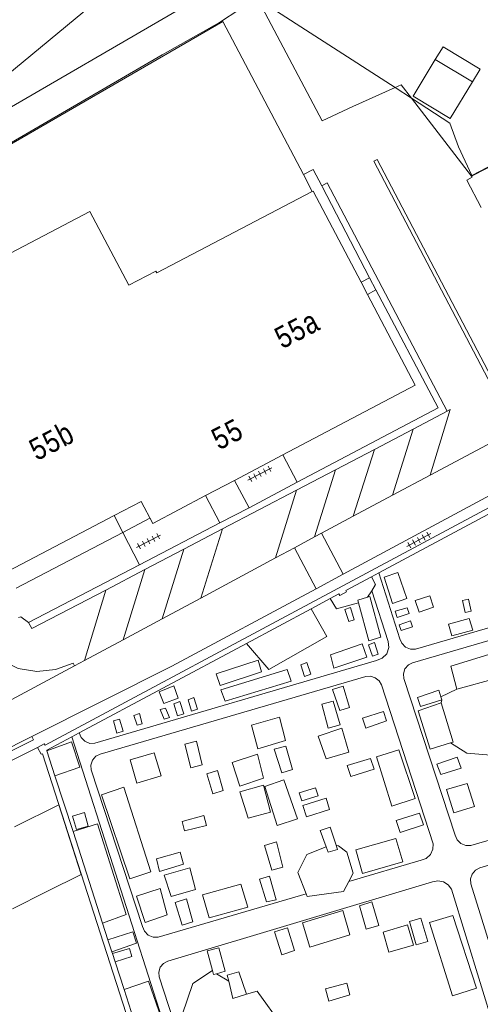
# Model space of a CAD drawing. Header units: metres. Extents: x 196790 to 198335, y 354523 to 356036.
# Tile 64 of 105: x 197775 to 197814, y 354877 to 354958. Entities that reach past the tile are written whole.
import ezdxf

# ---------------------------------------------------------------- set-up
doc = ezdxf.new("R2010")
doc.units = ezdxf.units.M
doc.linetypes.add('DGN Style 2', pattern=[186.027128, 111.616277, -74.410851])
doc.linetypes.add('DGN Style 3', pattern=[260.437979, 186.027128, -74.410851])
for name, color, linetype, lineweight in [('afdak', 252, 'DGN Style 2', 18), ('bij- of bedrijfsgebouw', 252, 'Continuous', 18), ('functiescheiding', 252, 'Continuous', 18), ('hoofdgebouw', 252, 'Continuous', 18), ('huisnummer BAG', 252, 'Continuous', 18), ('kant asfaltverharding', 252, 'Continuous', 18), ('kant klinkerverharding', 252, 'Continuous', 18), ('kant muur (extern)', 252, 'Continuous', 18), ('kant onverhard', 252, 'Continuous', 18), ('kant tegelverharding', 252, 'Continuous', 18), ('molgoot', 252, 'DGN Style 3', 18), ('overige afscheidingen', 252, 'Continuous', 18), ('raster', 252, 'Continuous', 18), ('tuinhuis', 252, 'DGN Style 2', 18), ('verh tegelsymbool', 2, 'Continuous', 0), ('vlakafsluiter grijs', 252, 'DGN Style 2', 18), ('vlakafsluiter groen', 252, 'DGN Style 2', 18)]:
    doc.layers.add(name, color=color, linetype=linetype, lineweight=lineweight)
doc.styles.add('Style-Courier New', font='cour.ttf')

# ---------------------------------------------------------------- blocks, each defined once
blk = doc.blocks.new('S642')
at = {"layer": 'verh tegelsymbool', "color": 252}
for p, q in [((-1.125, 0), (1.125, 0)), ((-0.9, -0.25), (-0.9, 0.25)), ((-0.45, -0.25), (-0.45, 0.25)), ((0, -0.25), (0, 0.25)), ((0.45, -0.25), (0.45, 0.25)), ((0.9, -0.25), (0.9, 0.25))]:
    blk.add_line(p, q, dxfattribs=at)

msp = doc.modelspace()

# ---------------------------------------------------------------- linework, layer by layer
at = {"layer": 'afdak'}
for p, q in [((197783.894, 354915.859), (197786.146, 354917.042)), ((197775.052, 354911.216), (197783.894, 354915.859))]:
    msp.add_line(p, q, dxfattribs=at)
at = {"layer": 'afdak', "flags": 128}
msp.add_lwpolyline([(197812.911, 354953.258), (197813.559, 354954.324), (197810.477, 354956.185), (197809.831, 354955.115)], dxfattribs=at)
at = {"layer": 'bij- of bedrijfsgebouw'}
msp.add_line((197777.597, 354886.035), (197774.754, 354884.612), dxfattribs=at)
at = {"layer": 'bij- of bedrijfsgebouw', "flags": 128}
msp.add_lwpolyline([(197774.911, 354891.4), (197778.591, 354893.242), (197780.444, 354887.46), (197777.597, 354886.035)], dxfattribs=at)
at = {"layer": 'functiescheiding'}
for p, q in [((197806.285, 354918.935), (197808.006, 354924.44)), ((197804.782, 354922.751), (197803.029, 354917.199)), ((197799.811, 354915.477), (197801.548, 354921.057)), ((197798.322, 354919.368), (197796.573, 354913.732)), ((197790.383, 354910.408), (197792.174, 354916.148)), ((197788.958, 354914.464), (197787.156, 354908.675)), ((197783.94, 354906.949), (197785.732, 354912.774)), ((197780.72, 354905.22), (197782.478, 354911.07))]:
    msp.add_line(p, q, dxfattribs=at)
at = {"layer": 'functiescheiding', "flags": 128}
msp.add_lwpolyline([(197810.811, 354925.909), (197811.079, 354926.049), (197809.406, 354920.6)], dxfattribs=at)
at = {"layer": 'hoofdgebouw'}
for p, q in [((197803.675, 354936.626), (197804.203, 354935.623)), ((197797.169, 354922.289), (197793.171, 354920.179)), ((197790.771, 354918.912), (197793.171, 354920.179)), ((197783.176, 354917.255), (197774.393, 354912.643))]:
    msp.add_line(p, q, dxfattribs=at)
at = {"layer": 'hoofdgebouw', "flags": 128}
for points in [[(197799.627, 354944.156), (197792.575, 354940.474), (197786.719, 354937.396)], [(197803.675, 354936.626), (197799.693, 354944.191), (197799.627, 354944.156)], [(197774.579, 354939.048), (197781.174, 354942.504), (197784.407, 354936.392), (197786.638, 354937.551), (197786.719, 354937.396)], [(197804.203, 354935.623), (197808.167, 354928.093), (197797.169, 354922.289)], [(197783.176, 354917.255), (197785.413, 354918.43), (197786.381, 354916.596), (197790.771, 354918.912)]]:
    msp.add_lwpolyline(points, dxfattribs=at)
at = {"layer": 'kant asfaltverharding'}
for p, q in [((197809.406, 354920.6), (197821.832, 354927.229)), ((197806.285, 354918.935), (197809.406, 354920.6)), ((197803.029, 354917.199), (197806.285, 354918.935)), ((197800.377, 354915.784), (197803.029, 354917.199)), ((197800.377, 354915.784), (197802.18, 354912.391)), ((197798.151, 354914.579), (197796.573, 354913.732)), ((197799.96, 354911.16), (197798.151, 354914.579)), ((197796.573, 354913.732), (197790.383, 354910.408)), ((197790.383, 354910.408), (197787.156, 354908.675)), ((197787.156, 354908.675), (197783.94, 354906.949)), ((197783.94, 354906.949), (197780.72, 354905.22)), ((197780.72, 354905.22), (197779.893, 354904.776)), ((197779.893, 354904.776), (197772.28, 354900.688))]:
    msp.add_line(p, q, dxfattribs=at)
at = {"layer": 'kant asfaltverharding', "flags": 128}
for points in [[(197802.18, 354912.391), (197886.679, 354957.801), (197887.129, 354957.316)], [(197776.341, 354898.911), (197787.979, 354904.74), (197799.96, 354911.16)], [(197731.747, 354876.782), (197739.6, 354880.172), (197776.478, 354898.638), (197776.341, 354898.911)]]:
    msp.add_lwpolyline(points, dxfattribs=at)
at = {"layer": 'kant klinkerverharding'}
for p, q in [((197812.85, 354945.423), (197807.856, 354951.922)), ((197812.85, 354945.423), (197816.294, 354947.208)), ((197800.418, 354944.629), (197800.44, 354944.587)), ((197793.171, 354920.179), (197794.374, 354917.894)), ((197794.374, 354917.894), (197798.368, 354920.016)), ((197791.949, 354916.648), (197790.771, 354918.912)), ((197785.277, 354913.172), (197791.949, 354916.648)), ((197799.811, 354915.477), (197798.151, 354914.579)), ((197800.377, 354915.784), (197799.811, 354915.477)), ((197776.079, 354908.382), (197785.277, 354913.172)), ((197802.18, 354912.391), (197799.96, 354911.16)), ((197775.237, 354908.796), (197775.444, 354908.838)), ((197775.444, 354908.838), (197776.079, 354908.382))]:
    msp.add_line(p, q, dxfattribs=at)
at = {"layer": 'kant klinkerverharding', "flags": 128}
for points in [[(197806.503, 354952.804), (197802.982, 354951.213), (197800.436, 354950.025), (197794.979, 354960.401)], [(197807.856, 354951.922), (197807.004, 354953.03), (197806.503, 354952.804)], [(197798.885, 354945.566), (197799.709, 354945.994), (197800.418, 354944.629)], [(197812.85, 354945.423), (197812.904, 354945.352), (197812.447, 354945.103), (197813.637, 354942.839)], [(197800.44, 354944.587), (197804.376, 354937.006), (197803.675, 354936.626)], [(197798.368, 354920.016), (197810.065, 354926.192), (197804.9, 354936.002), (197804.203, 354935.623)], [(197774.259, 354905.039), (197775.226, 354904.559), (197776.749, 354904.315), (197778.302, 354904.467), (197779.779, 354904.999), (197779.893, 354904.776)]]:
    msp.add_lwpolyline(points, dxfattribs=at)
at = {"layer": 'kant muur (extern)'}
for p, q in [((197805.161, 354912.502), (197821.856, 354921.462)), ((197805.161, 354912.502), (197804.529, 354912.163)), ((197801.105, 354910.358), (197799.533, 354909.517)), ((197799.533, 354909.517), (197794.152, 354906.639)), ((197794.152, 354906.639), (197780.282, 354899.219)), ((197780.282, 354899.219), (197779.67, 354898.892)), ((197777.604, 354897.707), (197778.268, 354895.651)), ((197778.268, 354895.651), (197779.766, 354891.013)), ((197779.766, 354891.013), (197782.22, 354883.412)), ((197782.22, 354883.412), (197782.666, 354882.032)), ((197782.666, 354882.032), (197782.985, 354881.042)), ((197782.985, 354881.042), (197783.033, 354880.894)), ((197783.033, 354880.894), (197783.257, 354880.201)), ((197783.257, 354880.201), (197784.002, 354877.895)), ((197784.002, 354877.895), (197785.008, 354874.777))]:
    msp.add_line(p, q, dxfattribs=at)
at = {"layer": 'kant muur (extern)', "flags": 128}
for points in [[(197776.814, 354898.003), (197777.358, 354898.308), (197777.441, 354898.185), (197826.875, 354924.656), (197826.825, 354924.765), (197827.383, 354925.07), (197827.45, 354924.978), (197862.426, 354943.805), (197862.358, 354943.917), (197862.933, 354944.219), (197862.991, 354944.109), (197874.818, 354950.417), (197874.759, 354950.507), (197875.288, 354950.79), (197875.443, 354950.509)], [(197801.105, 354910.358), (197801.836, 354910.749), (197801.915, 354910.63), (197802.469, 354910.92), (197802.42, 354911.031), (197804.529, 354912.163)], [(197779.67, 354898.892), (197777.582, 354897.775), (197777.604, 354897.707)], [(197796.703, 354837.004), (197777.232, 354897.477), (197777.115, 354897.438), (197776.814, 354898.003)]]:
    msp.add_lwpolyline(points, dxfattribs=at)
at = {"layer": 'kant onverhard'}
for p, q in [((197804.221, 354910.49), (197804.556, 354911.017)), ((197811.629, 354902.833), (197810.294, 354902.212)), ((197779.67, 354898.892), (197803.124, 354825.535)), ((197792.686, 354878.602), (197791.664, 354879.216))]:
    msp.add_line(p, q, dxfattribs=at)
at = {"layer": 'kant onverhard', "flags": 128}
for points in [[(197805.161, 354912.502), (197806.898, 354907.031), (197807.05, 354906.649), (197807.361, 354906.329), (197807.772, 354906.159), (197808.184, 354906.159), (197830.006, 354912.538), (197830.429, 354912.688), (197830.789, 354913.013), (197830.99, 354913.455), (197831.006, 354913.903), (197827.794, 354924.688)], [(197804.556, 354911.017), (197804.882, 354911.529), (197804.529, 354912.163)], [(197807.223, 354903.728), (197807.189, 354904.122), (197807.318, 354904.531), (197807.598, 354904.855), (197807.951, 354905.033), (197830.592, 354911.645), (197830.975, 354911.673), (197831.37, 354911.553), (197831.691, 354911.294), (197831.882, 354910.96), (197835.836, 354897.654), (197835.82, 354897.206), (197835.619, 354896.764), (197835.259, 354896.439), (197834.836, 354896.289), (197812.781, 354889.852), (197812.369, 354889.852), (197811.957, 354890.022), (197811.646, 354890.341), (197811.494, 354890.724), (197807.223, 354903.728)], [(197804.556, 354911.017), (197805.916, 354906.787), (197805.971, 354906.3), (197805.801, 354905.787), (197805.421, 354905.402), (197804.962, 354905.23), (197781.579, 354898.344), (197781.164, 354898.342), (197780.748, 354898.512), (197780.435, 354898.834), (197780.282, 354899.219)], [(197801.105, 354910.358), (197801.643, 354909.506), (197803.458, 354910.012)], [(197794.152, 354906.639), (197796.013, 354904.46), (197800.826, 354907.21), (197799.533, 354909.517)], [(197799.114, 354885.834), (197786.824, 354882.25), (197786.412, 354882.25), (197786.001, 354882.42), (197785.69, 354882.74), (197785.538, 354883.122), (197781.286, 354896.144), (197781.252, 354896.538), (197781.38, 354896.947), (197781.66, 354897.271), (197782.013, 354897.449), (197804.08, 354903.882), (197804.463, 354903.91), (197804.858, 354903.79), (197805.179, 354903.53), (197805.37, 354903.197), (197809.655, 354889.992), (197809.638, 354889.544), (197809.436, 354889.103), (197809.076, 354888.779), (197808.654, 354888.629), (197802.65, 354886.87)], [(197819.551, 354899.441), (197818.894, 354899.148), (197816.764, 354897.179), (197812.466, 354897.538), (197811.108, 354898.375)], [(197812.794, 354886.69), (197812.759, 354887.084), (197812.888, 354887.493), (197813.168, 354887.817), (197813.521, 354887.995), (197835.68, 354894.644), (197836.063, 354894.672), (197836.458, 354894.552), (197836.778, 354894.293), (197836.97, 354893.96), (197841.108, 354880.097), (197819.382, 354873.85), (197818.865, 354874.583), (197818.099, 354875.142), (197817.192, 354875.416), (197816.295, 354875.387), (197812.794, 354886.69)], [(197800.789, 354889.74), (197799.163, 354889.118), (197798.419, 354887.628), (197799.114, 354885.834)], [(197802.65, 354886.87), (197803.01, 354887.566), (197802.484, 354889.309), (197801.806, 354889.838), (197801.608, 354889.877)], [(197786.909, 354878.943), (197786.875, 354879.337), (197787.004, 354879.746), (197787.284, 354880.07), (197787.637, 354880.248), (197809.606, 354886.846), (197810.041, 354886.928), (197810.509, 354886.842), (197810.909, 354886.587), (197811.172, 354886.23), (197814.752, 354874.62), (197814.208, 354874.195), (197813.804, 354873.591), (197813.612, 354872.891), (197813.646, 354872.201), (197792.144, 354866.018), (197791.732, 354866.018), (197791.32, 354866.188), (197791.01, 354866.507), (197790.858, 354866.89), (197786.909, 354878.943)], [(197799.114, 354885.834), (197799.195, 354885.624), (197802.217, 354886.034), (197802.65, 354886.87)], [(197791.337, 354879.482), (197789.698, 354878.411), (197788.83, 354875.791), (197790.729, 354875.146)], [(197790.535, 354872.826), (197791.066, 354871.306), (197792.827, 354870.687), (197793.224, 354869.822), (197794.388, 354869.596), (197797.115, 354874.896), (197795.047, 354877.764), (197794.177, 354877.509)]]:
    msp.add_lwpolyline(points, dxfattribs=at)
at = {"layer": 'kant tegelverharding'}
for p, q in [((197798.368, 354920.016), (197797.169, 354922.289)), ((197783.894, 354915.859), (197783.176, 354917.255)), ((197785.277, 354913.172), (197783.894, 354915.859))]:
    msp.add_line(p, q, dxfattribs=at)
at = {"layer": 'kant tegelverharding', "flags": 128}
for points in [[(197787.153, 354955.496), (197791.935, 354958.204), (197793.607, 354959.29), (197794.979, 354960.401)], [(197771.679, 354951.685), (197772.919, 354950.201), (197788.841, 354959.436)], [(197787.153, 354955.496), (197759.952, 354939.679), (197759.573, 354939.786)]]:
    msp.add_lwpolyline(points, dxfattribs=at)
at = {"layer": 'molgoot'}
for p, q in [((197810.811, 354925.909), (197808.006, 354924.44)), ((197808.006, 354924.44), (197804.782, 354922.751)), ((197804.782, 354922.751), (197801.548, 354921.057)), ((197801.548, 354921.057), (197798.322, 354919.368)), ((197798.322, 354919.368), (197792.174, 354916.148)), ((197792.174, 354916.148), (197788.958, 354914.464)), ((197788.958, 354914.464), (197785.732, 354912.774)), ((197785.732, 354912.774), (197782.478, 354911.07)), ((197782.478, 354911.07), (197776.359, 354907.865)), ((197776.359, 354907.865), (197776.079, 354908.382))]:
    msp.add_line(p, q, dxfattribs=at)
at = {"layer": 'molgoot', "flags": 128}
for points in [[(197816.319, 354924.553), (197816.597, 354924.702), (197805.01, 354946.815), (197804.735, 354946.67), (197816.319, 354924.553)], [(197810.811, 354925.909), (197800.87, 354944.873), (197800.418, 354944.629)], [(197731.624, 354877.069), (197739.475, 354880.448), (197776.341, 354898.911)]]:
    msp.add_lwpolyline(points, dxfattribs=at)
at = {"layer": 'overige afscheidingen'}
msp.add_line((197810.294, 354902.212), (197810.378, 354901.955), dxfattribs=at)
at = {"layer": 'overige afscheidingen', "flags": 128}
for points in [[(197806.725, 354912.536), (197807.466, 354910.355), (197806.288, 354909.94), (197805.594, 354912.128), (197806.725, 354912.536)], [(197803.458, 354910.012), (197804.316, 354906.845), (197805.314, 354907.146), (197804.393, 354910.541), (197804.221, 354910.49)], [(197808.485, 354909.221), (197808.163, 354910.189), (197809.383, 354910.591), (197809.698, 354909.647), (197808.485, 354909.221)], [(197804.221, 354910.49), (197803.395, 354910.244), (197803.458, 354910.012)], [(197812.324, 354909.212), (197812.811, 354909.327), (197812.597, 354910.313), (197812.099, 354910.191), (197812.324, 354909.212)], [(197802.8, 354909.622), (197802.328, 354909.462), (197802.659, 354908.462), (197803.111, 354908.59), (197802.8, 354909.622)], [(197806.513, 354909.309), (197806.666, 354908.802), (197807.656, 354909.113), (197807.492, 354909.598), (197806.513, 354909.309)], [(197807.764, 354908.504), (197807.936, 354908.004), (197806.994, 354907.715), (197806.841, 354908.182), (197807.764, 354908.504)], [(197812.942, 354907.751), (197812.638, 354908.721), (197810.919, 354908.233), (197811.207, 354907.279), (197812.942, 354907.751)], [(197801.423, 354904.594), (197801.134, 354905.681), (197803.779, 354906.593), (197804.15, 354905.49), (197801.423, 354904.594)], [(197804.611, 354905.594), (197805.095, 354905.747), (197804.785, 354906.723), (197804.299, 354906.535), (197804.611, 354905.594)], [(197814.283, 354905.709), (197811.112, 354904.747), (197811.629, 354902.833)], [(197814.283, 354905.709), (197814.847, 354903.729), (197811.629, 354902.833)], [(197795.41, 354904.271), (197795.127, 354905.254), (197791.649, 354904.121), (197791.98, 354903.158), (197795.41, 354904.271)], [(197799.159, 354905.059), (197798.663, 354904.85), (197798.973, 354903.886), (197799.517, 354904.083), (197799.159, 354905.059)], [(197792.39, 354901.841), (197792.038, 354902.775), (197797.55, 354904.462), (197797.865, 354903.502), (197792.39, 354901.841)], [(197788.506, 354902.099), (197788.144, 354903.108), (197786.928, 354902.631), (197787.292, 354901.662), (197788.506, 354902.099)], [(197801.899, 354901.075), (197801.314, 354902.811), (197802.2, 354903.095), (197802.72, 354901.331), (197801.899, 354901.075)], [(197810.378, 354901.955), (197808.6, 354901.397), (197808.362, 354902.135), (197810.117, 354902.751), (197810.294, 354902.212)], [(197788.14, 354901.619), (197788.638, 354901.806), (197788.958, 354900.782), (197788.445, 354900.638), (197788.14, 354901.619)], [(197789.6, 354901.015), (197789.321, 354901.968), (197789.798, 354902.142), (197790.097, 354901.179), (197789.6, 354901.015)], [(197800.933, 354899.611), (197800.407, 354901.59), (197801.366, 354901.855), (197801.95, 354899.889), (197800.933, 354899.611)], [(197810.326, 354901.71), (197808.421, 354901.051), (197809.423, 354897.867), (197811.108, 354898.375)], [(197811.108, 354898.375), (197811.332, 354898.443), (197810.326, 354901.71)], [(197785.514, 354899.95), (197785.094, 354899.846), (197784.807, 354900.655), (197785.288, 354900.832), (197785.514, 354899.95)], [(197787.431, 354901.252), (197787.007, 354901.139), (197787.341, 354900.353), (197787.776, 354900.476), (197787.431, 354901.252)], [(197803.805, 354900.441), (197804.059, 354899.616), (197805.779, 354900.204), (197805.534, 354900.978), (197803.805, 354900.441)], [(197783.631, 354900.347), (197783.134, 354900.208), (197783.396, 354899.196), (197783.934, 354899.366), (197783.631, 354900.347)], [(197796.897, 354900.513), (197797.412, 354898.586), (197795.092, 354897.9), (197794.59, 354899.865), (197796.897, 354900.513)], [(197800.791, 354897.054), (197800.12, 354898.936), (197802.091, 354899.605), (197802.67, 354897.62), (197800.791, 354897.054)], [(197777.604, 354897.707), (197779.653, 354898.454), (197780.335, 354896.374), (197778.268, 354895.651)], [(197789.053, 354898.272), (197790.028, 354898.526), (197790.49, 354896.568), (197789.553, 354896.307), (197789.053, 354898.272)], [(197787.076, 354895.652), (197785.063, 354895.043), (197784.506, 354896.981), (197786.505, 354897.553), (197787.076, 354895.652)], [(197796.454, 354897.848), (197797.436, 354898.12), (197797.986, 354896.161), (197797.087, 354895.891), (197796.454, 354897.848)], [(197806.24, 354893.115), (197808.165, 354893.776), (197806.814, 354897.799), (197804.955, 354897.213), (197806.24, 354893.115)], [(197793.598, 354894.793), (197792.988, 354896.761), (197795.076, 354897.434), (197795.568, 354895.441), (197793.598, 354894.793)], [(197804.755, 354896.192), (197804.47, 354897.082), (197802.509, 354896.489), (197802.83, 354895.588), (197804.755, 354896.192)], [(197811.657, 354897.191), (197811.974, 354896.292), (197810.284, 354895.744), (197809.961, 354896.613), (197811.657, 354897.191)], [(197791.373, 354894.153), (197790.878, 354895.803), (197791.769, 354896.082), (197792.236, 354894.418), (197791.373, 354894.153)], [(197797.266, 354895.32), (197795.676, 354894.769), (197796.711, 354891.528), (197798.41, 354892.08), (197797.266, 354895.32)], [(197813.079, 354893.086), (197812.483, 354895.012), (197810.77, 354894.515), (197811.374, 354892.565), (197813.079, 354893.086)], [(197783.982, 354894.717), (197782.118, 354894.08), (197784.489, 354887.106), (197786.213, 354887.665), (197783.982, 354894.717)], [(197796.165, 354892.63), (197794.29, 354892.136), (197793.62, 354894.323), (197795.565, 354894.86), (197796.165, 354892.63)], [(197800.111, 354893.975), (197799.898, 354894.654), (197798.534, 354894.246), (197798.755, 354893.579), (197800.111, 354893.975)], [(197799.137, 354892.252), (197798.83, 354893.193), (197800.765, 354893.802), (197801.048, 354892.856), (197799.137, 354892.252)], [(197779.734, 354892.307), (197780.714, 354892.61), (197781.024, 354891.466), (197780.044, 354891.189), (197779.734, 354892.307)], [(197790.847, 354891.523), (197789.022, 354891.069), (197788.823, 354891.859), (197790.629, 354892.347), (197790.847, 354891.523)], [(197806.923, 354890.933), (197806.599, 354891.938), (197808.529, 354892.532), (197808.86, 354891.569), (197806.923, 354890.933)], [(197782.22, 354883.412), (197784.172, 354884.133), (197781.798, 354891.654), (197779.766, 354891.013)], [(197800.789, 354889.74), (197800.283, 354891.094), (197801.115, 354891.384), (197801.608, 354889.877)], [(197795.663, 354889.849), (197796.27, 354887.809), (197797.171, 354888.066), (197796.657, 354890.155), (197795.663, 354889.849)], [(197803.79, 354887.534), (197803.233, 354889.498), (197806.558, 354890.433), (197807.13, 354888.492), (197803.79, 354887.534)], [(197786.939, 354887.714), (197786.696, 354888.762), (197788.657, 354889.317), (197788.934, 354888.31), (197786.939, 354887.714)], [(197801.608, 354889.877), (197801.718, 354889.541), (197800.946, 354889.319), (197800.789, 354889.74)], [(197787.907, 354885.621), (197789.943, 354886.202), (197789.458, 354888.016), (197787.325, 354887.406), (197787.907, 354885.621)], [(197796.078, 354887.31), (197795.236, 354887.072), (197795.815, 354885.189), (197796.639, 354885.36), (197796.078, 354887.31)], [(197786.993, 354886.301), (197785.034, 354885.653), (197785.76, 354883.454), (197787.589, 354884.096), (197786.993, 354886.301)], [(197794.273, 354884.748), (197791.061, 354883.861), (197790.521, 354885.778), (197793.69, 354886.66), (197794.273, 354884.748)], [(197789.176, 354885.445), (197789.72, 354883.53), (197788.818, 354883.243), (197788.232, 354885.133), (197789.176, 354885.445)], [(197805.156, 354883.231), (197804.095, 354882.901), (197803.547, 354884.86), (197804.576, 354885.18), (197805.156, 354883.231)], [(197802.158, 354884.458), (197798.812, 354883.429), (197799.435, 354881.416), (197802.748, 354882.435), (197802.158, 354884.458)], [(197808.641, 354883.827), (197807.696, 354883.553), (197808.256, 354881.61), (197809.221, 354881.888), (197808.641, 354883.827)], [(197811.256, 354877.378), (197813.253, 354878.015), (197811.29, 354884.062), (197809.366, 354883.455), (197811.256, 354877.378)], [(197798.148, 354881.153), (197797.566, 354883.029), (197796.483, 354882.696), (197797.089, 354880.784), (197798.148, 354881.153)], [(197808.03, 354881.598), (197805.978, 354881.003), (197805.503, 354882.675), (197807.533, 354883.283), (197808.03, 354881.598)], [(197782.985, 354881.042), (197785.023, 354881.757), (197784.734, 354882.68), (197782.666, 354882.032)], [(197783.257, 354880.201), (197784.641, 354880.641), (197784.45, 354881.302), (197783.033, 354880.894)], [(197791.664, 354879.216), (197792.403, 354879.428), (197791.866, 354881.37), (197790.9, 354881.102), (197791.337, 354879.482)], [(197791.337, 354879.482), (197791.427, 354879.148), (197791.664, 354879.216)], [(197792.686, 354878.602), (197792.567, 354879.084), (197793.538, 354879.382), (197794.177, 354877.509)], [(197785.008, 354874.777), (197787.114, 354875.507), (197786.024, 354878.609), (197784.002, 354877.895)], [(197794.177, 354877.509), (197793.043, 354877.165), (197792.686, 354878.602)], [(197800.728, 354877.949), (197802.485, 354878.433), (197802.741, 354877.459), (197801.011, 354876.939), (197800.728, 354877.949)]]:
    msp.add_lwpolyline(points, dxfattribs=at)
at = {"layer": 'raster'}
for p, q in [((197771.679, 354951.685), (197784.352, 354962.165)), ((197807.856, 354951.922), (197806.503, 354952.804)), ((197798.885, 354945.566), (197799.627, 354944.156))]:
    msp.add_line(p, q, dxfattribs=at)
at = {"layer": 'raster', "flags": 128}
for points in [[(197806.503, 354952.804), (197795.117, 354960.157), (197797.204, 354962.252), (197798.864, 354964.384), (197800.491, 354966.903), (197801.772, 354969.203), (197805.445, 354975.903), (197806.594, 354975.211)], [(197757.55, 354938.24), (197792.191, 354958.284), (197798.885, 354945.566)], [(197819.746, 354943.165), (197817.371, 354947.841), (197812.866, 354945.503), (197811.771, 354947.857), (197811.04, 354949.841), (197807.856, 354951.922)]]:
    msp.add_lwpolyline(points, dxfattribs=at)
at = {"layer": 'tuinhuis'}
msp.add_line((197809.831, 354955.115), (197812.911, 354953.258), dxfattribs=at)
at = {"layer": 'tuinhuis', "flags": 128}
msp.add_lwpolyline([(197809.831, 354955.115), (197807.991, 354952.067), (197811.061, 354950.214), (197812.911, 354953.258)], dxfattribs=at)
at = {"layer": 'vlakafsluiter grijs'}
for p, q in [((197804.9, 354936.002), (197804.376, 354937.006)), ((197794.374, 354917.894), (197791.949, 354916.648)), ((197744.544, 354881.767), (197776.814, 354898.003))]:
    msp.add_line(p, q, dxfattribs=at)
at = {"layer": 'vlakafsluiter groen'}
msp.add_line((197810.326, 354901.71), (197810.378, 354901.955), dxfattribs=at)

# ---------------------------------------------------------------- block references
at = {"layer": 'verh tegelsymbool'}
for p, rotation in [((197795.279, 354920.708), 27.51306118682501), ((197786.038, 354915.12), 27.51306118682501), ((197808.469, 354915.224), 28.23090182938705)]:
    msp.add_blockref('S642', p, dxfattribs=dict(at, rotation=rotation))

# ---------------------------------------------------------------- texts
at = {"layer": 'huisnummer BAG', "style": 'Style-Courier New', "width": 0.694444}
for s, p in [('55a', (197797.089, 354931.033)), ('55b', (197776.718, 354921.745)), ('55', (197791.844, 354922.632))]:
    msp.add_text(s, height=1.8, rotation=27.51306, dxfattribs=at).set_placement(p)

doc.saveas('drawing.dxf')
